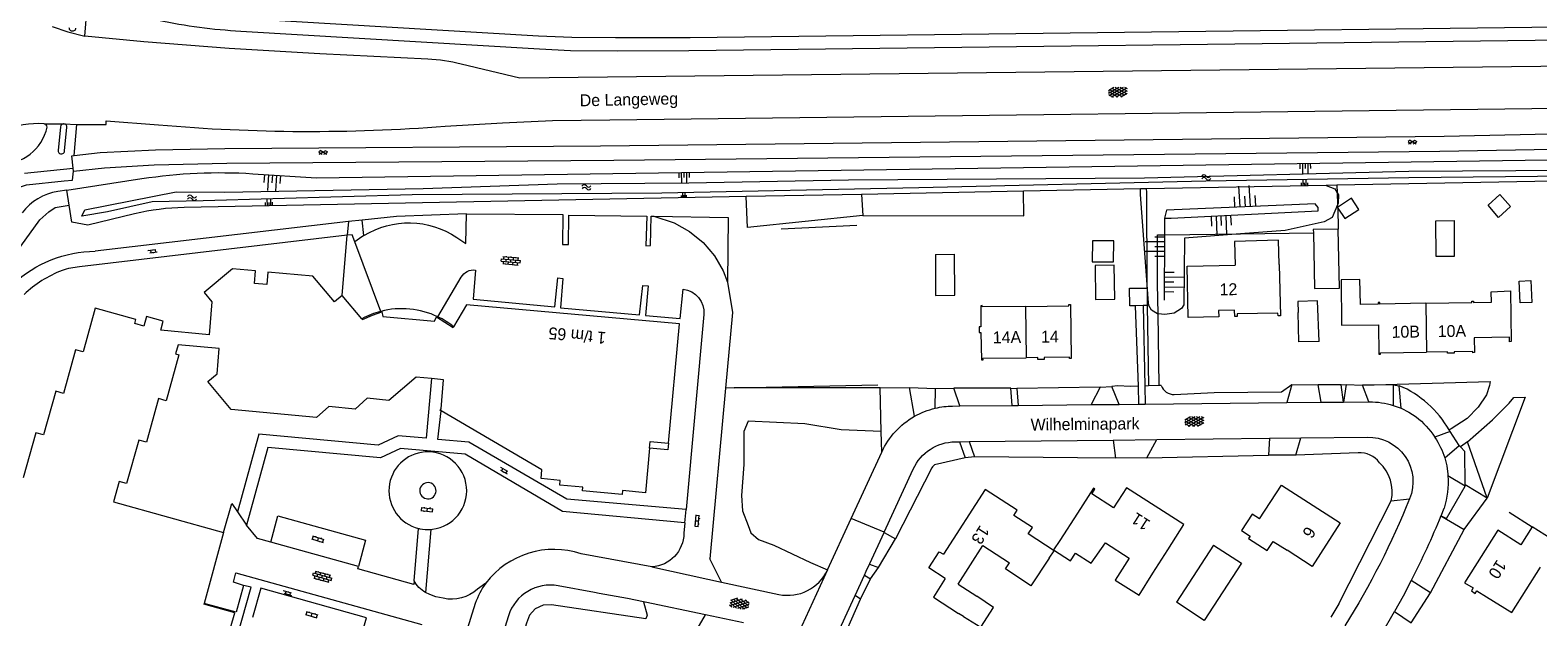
# Model space of a CAD drawing. Extents: x 99476 to 102828, y 406437 to 407931.
# Tile 129 of 162: x 101261 to 101514, y 406633 to 406731. Entities that reach past the tile are written whole.
import ezdxf

# ---------------------------------------------------------------- set-up
doc = ezdxf.new("R2010")
doc.units = 0
doc.header["$MEASUREMENT"] = 0
for name, color, linetype, lineweight in [('BG_bijgebouw', 253, 'Continuous', 0), ('BG_dakoverstek', 253, 'Continuous', 13), ('BG_dakoverstek bijgebouw', 253, 'Continuous', 0), ('BG_gesloten verharding', 253, 'Continuous', 0), ('BG_heg haag', 253, 'Continuous', 0), ('BG_hek', 253, 'Continuous', 0), ('BG_hoofdgebouw', 253, 'Continuous', 13), ('BG_huisnummer', 253, 'Continuous', 0), ('BG_insteek sloot', 253, 'Continuous', 0), ('BG_kant sloot', 253, 'Continuous', 0), ('BG_kant verharding', 253, 'Continuous', 0), ('BG_open verharding', 253, 'Continuous', 0), ('BG_schutting', 253, 'Continuous', 0), ('BG_straatnaam', 253, 'Continuous', 0), ('BG_talud', 253, 'Continuous', 0), ('BG_taludsymbool', 253, 'Continuous', 0), ('BG_tussenmuur', 253, 'Continuous', 0), ('BG_vlakafsluiter', 253, 'Continuous', 0), ('BG_watersymbool', 253, 'Continuous', 0)]:
    doc.layers.add(name, color=color, linetype=linetype, lineweight=lineweight)
doc.styles.add('Style-WORKING', font='WORKING.shx')

# ---------------------------------------------------------------- blocks, each defined once
blk = doc.blocks.new('S04')
at = {"layer": 'BG_taludsymbool', "linetype": 'Continuous', "lineweight": 0}
for p, q in [((-0.5, 0), (-0.5, -0.5)), ((-0.25, 0), (-0.25, -1)), ((0, 0), (0, -0.5)), ((0.25, 0), (0.25, -1)), ((0.5, 0), (0.5, -0.5))]:
    blk.add_line(p, q, dxfattribs=at)
blk = doc.blocks.new('S02OV6')
at = {"layer": 'BG_open verharding', "linetype": 'Continuous', "lineweight": 0}
for p, q in [((0, 0.20784), (1.371449, 0.20784)), ((0.085505, 0.20784), (0.085505, 0.268177)), ((0.485, -0.192), (0.486, 0.207)), ((0.885505, 0.20784), (0.885505, 0.31106)), ((1.285, -0.193), (1.285, 0.207)), ((0.268333, -0.19216), (1.549656, -0.19216)), ((0.885505, -0.32925), (0.885505, -0.19216))]:
    blk.add_line(p, q, dxfattribs=at)
blk = doc.blocks.new('S02OV2')
at = {"layer": 'BG_open verharding', "linetype": 'Continuous', "lineweight": 0}
for p, q in [((0.052866, 0.482148), (0.183301, 0.482148)), ((0.183301, -1.01785), (0.183301, 0.982147)), ((0.183301, 0.895191), (0.705039, 0.895191)), ((0.705039, -1.01785), (0.705039, 0.982147)), ((0.705039, 0.43867), (0.835473, 0.43867)), ((0.052866, -0.517416), (0.183301, -0.517416)), ((0.183301, -0.017851), (0.705039, -0.017851)), ((0.183301, -0.930894), (0.705039, -0.930894)), ((0.705039, -0.473938), (0.835473, -0.473938))]:
    blk.add_line(p, q, dxfattribs=at)
blk = doc.blocks.new('WATERS')
at = {"layer": 'BG_watersymbool', "linetype": 'Continuous', "lineweight": 0}
for centre, start, end in [((-0.375, 0.25), 28.07249, 151.92751), ((-0.375, -0.2), 28.07249, 151.92751), ((0.375, 0.65), 208.07249, 331.92751), ((0.375, 0.2), 208.07249, 331.92751)]:
    blk.add_arc(centre, 0.425, start, end, dxfattribs=at)
blk = doc.blocks.new('S01GV2')
at = {"layer": 'BG_gesloten verharding', "linetype": 'Continuous', "lineweight": 0}
for p, q in [((-0.011625, -0.500414), (0.648313, 0.582897)), ((0.006945, 0.298967), (0.268018, 0.727007)), ((0.618374, -0.705844), (0.009489, 0.408468)), ((0.63697, 0.094645), (0.291267, 0.726467)), ((0.172792, -0.724773), (-0.009122, -0.392669)), ((0.31767, -0.728139), (0.629741, -0.216538))]:
    blk.add_line(p, q, dxfattribs=at)
blk = doc.blocks.new('S02OV4')
at = {"layer": 'BG_open verharding', "linetype": 'Continuous', "lineweight": 0}
for p, q in [((0, -0.200092), (0, 0.200092)), ((0, 0.2), (3.201, 0.2)), ((0.214, 0.6), (2.9, 0.6)), ((0.4, 0.199), (0.4, 0.6)), ((0.8, 0.6), (0.8, 0.7)), ((0.8, -0.2), (0.8, 0.2)), ((1.2, 0.2), (1.2, 0.6)), ((1.6, 0.6), (1.6, 0.7)), ((1.6, -0.2), (1.6, 0.2)), ((2, 0.199), (2, 0.6)), ((2.4, 0.6), (2.4, 0.7)), ((2.4, -0.2), (2.4, 0.2)), ((2.8, 0.2), (2.8, 0.6)), ((3.2, -0.199908), (3.2, 0.200092)), ((0, -0.2), (3.2, -0.199)), ((0.31, -0.6), (2.9, -0.6)), ((0.4, -0.6), (0.399, -0.2)), ((0.8, -0.7), (0.8, -0.6)), ((1.2, -0.6), (1.2, -0.2)), ((1.6, -0.7), (1.6, -0.6)), ((2, -0.6), (1.999, -0.2)), ((2.4, -0.7), (2.4, -0.6)), ((2.8, -0.6), (2.8, -0.2))]:
    blk.add_line(p, q, dxfattribs=at)
blk = doc.blocks.new('S01GV4')
at = {"layer": 'BG_gesloten verharding', "linetype": 'Continuous', "lineweight": 0}
for p, q in [((0, 0.278304), (0.9421, 0.823239)), ((0, -0.181671), (1.741927, 0.823239)), ((0, 0.098949), (1.593645, -0.823239)), ((0.117, -0.579), (1.53, 0.238)), ((0.163, 0.466), (2.296, -0.767)), ((0.531, -0.801), (3.134, 0.701)), ((0.567, 0.694), (2.709, -0.545)), ((1.118159, 0.823239), (3.097745, -0.32208)), ((1.293565, -0.823239), (3.161206, 0.256049)), ((1.529745, 0.23842), (2.542019, 0.823239)), ((1.91699, 0.823239), (3.161206, 0.104286)), ((2.715943, 0.823239), (3.161206, 0.565645)), ((0, -0.363991), (0.793486, -0.823239)), ((2.092105, -0.823239), (3.161206, -0.205903))]:
    blk.add_line(p, q, dxfattribs=at)

msp = doc.modelspace()

# ---------------------------------------------------------------- linework, layer by layer
at = {"layer": 'BG_bijgebouw', "linetype": 'Continuous', "lineweight": 0}
for p, q in [((101480.761, 406701.727), (101480.704, 406701.69)), ((101480.704, 406701.69), (101480.764, 406701.604)), ((101448.774, 406688.15), (101448.799, 406685.22)), ((101448.1, 406685.214), (101446.858, 406685.204)), ((101448.799, 406685.22), (101448.1, 406685.214)), ((101477.662, 406679.174), (101477.378, 406686.034))]:
    msp.add_line(p, q, dxfattribs=at)
at = {"layer": 'BG_bijgebouw', "linetype": 'Continuous', "lineweight": 0, "flags": 128}
for points in [[(101480.764, 406701.604), (101481.989, 406699.855), (101484.341, 406701.359), (101483.104, 406703.258), (101480.761, 406701.727)], [(101506.036, 406702.088), (101507.987, 406703.898), (101509.776, 406701.851), (101507.779, 406700.029), (101506.036, 406702.088)], [(101497.26, 406699.442), (101500.289, 406699.493), (101500.33, 406693.491), (101497.302, 406693.494), (101497.26, 406699.442)], [(101480.84, 406698.074), (101476.67, 406698.005), (101476.682, 406697.432)], [(101476.682, 406697.432), (101476.869, 406688.115), (101481.058, 406688.158), (101480.84, 406698.074)], [(101413.26, 406693.779), (101413.29, 406686.9), (101416.52, 406686.97), (101416.46, 406693.87)], [(101440.12, 406686.251), (101443.35, 406686.3), (101443.27, 406691.99), (101440.05, 406691.94), (101440.12, 406686.251)], [(101446.858, 406685.204), (101445.858, 406685.195), (101445.833, 406688.124), (101448.774, 406688.15)], [(101477.662, 406679.174), (101474.24, 406679.11), (101474.13, 406684.091)], [(101459.944, 406644.979), (101464.614, 406641.944), (101458.38, 406632.353), (101453.71, 406635.387)]]:
    msp.add_lwpolyline(points, dxfattribs=at)
at = {"layer": 'BG_dakoverstek', "linetype": 'Continuous', "lineweight": 13, "flags": 128}
for points in [[(101470.952, 406692.14), (101470.857, 406696.199), (101463.475, 406696.016), (101463.568, 406692.006)], [(101467.669, 406649.395), (101466.44, 406650.204), (101464.626, 406647.446), (101466.052, 406646.508), (101465.82, 406646.098)], [(101432.364, 406642.814), (101433.19, 406644.032), (101428.833, 406646.87)], [(101417.979, 406632.977), (101420.884, 406631.187), (101423.008, 406634.509), (101420.198, 406636.424)]]:
    msp.add_lwpolyline(points, dxfattribs=at)
at = {"layer": 'BG_dakoverstek bijgebouw', "linetype": 'Continuous', "lineweight": 0}
for p, q in [((101413.26, 406693.779), (101416.46, 406693.87)), ((101459.944, 406644.979), (101453.71, 406635.387))]:
    msp.add_line(p, q, dxfattribs=at)
at = {"layer": 'BG_dakoverstek bijgebouw', "linetype": 'Continuous', "lineweight": 0, "flags": 128}
for points in [[(101443.172, 406696.081), (101439.603, 406696.112), (101439.571, 406692.582), (101443.14, 406692.551), (101443.172, 406696.081)], [(101513.352, 406685.749), (101511.391, 406685.664), (101511.231, 406689.35), (101513.193, 406689.435), (101513.352, 406685.749)], [(101477.378, 406686.034), (101474.081, 406685.906), (101474.13, 406684.091)]]:
    msp.add_lwpolyline(points, dxfattribs=at)
at = {"layer": 'BG_heg haag', "linetype": 'Continuous', "lineweight": 0}
for p, q in [((101400.076, 406698.651), (101387.368, 406698.042)), ((101379.478, 406671.389), (101403.566, 406671.933)), ((101481.367, 406671.902), (101482.212, 406671.95)), ((101418.231, 406659.657), (101413.117, 406658.499)), ((101437.102, 406659.667), (101419.792, 406659.834)), ((101448.754, 406659.667), (101469.164, 406660.092)), ((101502.182, 406655.118), (101502.082, 406660.722)), ((101412.661, 406657.988), (101406.565, 406646.055)), ((101502.186, 406654.891), (101502.182, 406655.118))]:
    msp.add_line(p, q, dxfattribs=at)
at = {"layer": 'BG_heg haag', "linetype": 'Continuous', "lineweight": 0, "flags": 128}
for points in [[(101447.311, 406671.681), (101445.987, 406671.66), (101443.834, 406671.754)], [(101453.34, 406670.27), (101460.052, 406670.631), (101471.347, 406670.713), (101473.078, 406671.98)]]:
    msp.add_lwpolyline(points, dxfattribs=at)
at = {"layer": 'BG_heg haag', "linetype": 'Continuous', "lineweight": 0}
for centre, radius, start, end in [((101453.376468, 406672.631527), 2.361809, 199.993312, 269.115268), ((101414.332904, 406656.955007), 1.965283, 128.220638, 148.289964)]:
    msp.add_arc(centre, radius, start, end, dxfattribs=at)
at = {"layer": 'BG_hek', "linetype": 'Continuous', "lineweight": 0}
for p, q in [((101425.92, 406671.347), (101416.32, 406671.345)), ((101484.212, 406660.466), (101473.758, 406660.117)), ((101480.982, 406635.103), (101489.754, 406652.456))]:
    msp.add_line(p, q, dxfattribs=at)
for centre, radius, start, end in [((101484.543761, 406656.457267), 4.022438, 36.28934, 94.730989), ((101483.241458, 406653.942179), 6.679965, 347.145087, 47.131014)]:
    msp.add_arc(centre, radius, start, end, dxfattribs=at)
at = {"layer": 'BG_hoofdgebouw', "linetype": 'Continuous', "lineweight": 13}
for p, q in [((101317.001, 406682.999), (101313.705, 406686.936)), ((101437.08, 406650.36), (101434.133, 406645.765)), ((101293.79, 406647.13), (101290.521, 406635.174)), ((101517.651, 406645.37), (101513.431, 406648.05)), ((101417.079, 406638.432), (101421.222, 406644.916)), ((101421.222, 406644.916), (101425.674, 406642.02)), ((101441.816, 406645.354), (101445.765, 406642.822)), ((101449.732, 406640.279), (101452.26, 406644.221)), ((101417.079, 406638.432), (101420.198, 406636.424)), ((101290.521, 406635.174), (101290.489, 406635.058)), ((101417.979, 406632.977), (101417.12, 406633.53))]:
    msp.add_line(p, q, dxfattribs=at)
at = {"layer": 'BG_hoofdgebouw', "linetype": 'Continuous', "lineweight": 13, "flags": 128}
for points in [[(101470.952, 406692.14), (101470.96, 406692.14), (101471.16, 406683.51), (101470.75, 406683.53), (101470.74, 406683.97), (101463.9, 406683.83), (101463.9, 406683.38), (101463.49, 406683.38), (101463.47, 406684.481), (101460.79, 406684.42), (101460.81, 406683.32), (101455.66, 406683.24), (101455.48, 406691.86), (101463.568, 406692.006)], [(101313.705, 406686.936), (101312.382, 406685.837), (101308.758, 406690.195), (101301.242, 406690.866), (101301.054, 406688.754), (101298.954, 406688.943), (101299.146, 406691.055), (101295.261, 406691.408), (101290.519, 406687.444), (101291.831, 406685.844), (101291.353, 406680.339), (101283.247, 406681.07), (101283.651, 406682.634), (101280.853, 406683.412), (101280.406, 406681.794), (101278.884, 406682.214), (101279.073, 406682.895), (101272.257, 406684.778), (101270.233, 406677.453), (101268.938, 406677.811), (101266.912, 406670.479), (101265.615, 406670.838), (101263.587, 406663.497), (101262.259, 406663.864), (101260.174, 406656.317)], [(101495.581, 406685.615), (101487.84, 406685.48), (101487.83, 406685.72), (101487.55, 406685.72), (101487.55, 406685.48), (101484.58, 406685.38), (101484.49, 406689.611), (101481.34, 406689.55), (101481.4, 406681.91), (101487.61, 406681.99), (101487.67, 406677.05), (101487.94, 406677.06), (101487.93, 406677.27), (101495.68, 406677.387)], [(101495.581, 406685.615), (101503.291, 406685.75), (101503.3, 406685.97), (101503.58, 406685.95), (101503.58, 406685.74), (101506.591, 406685.81), (101506.551, 406687.55), (101509.771, 406687.7), (101509.891, 406679.17), (101509.611, 406679.15), (101509.591, 406679.91), (101503.661, 406679.81), (101503.711, 406677.33), (101503.431, 406677.29), (101503.421, 406677.51), (101500.291, 406677.46), (101500.291, 406677.23), (101499.22, 406677.25), (101499.22, 406677.44), (101495.68, 406677.387)], [(101317.001, 406682.999), (101317.087, 406682.896), (101318.792, 406683.617), (101320.349, 406684.169), (101320.543, 406683.382), (101329.188, 406682.586), (101329.498, 406683.326), (101332.327, 406681.555), (101332.4, 406681.679)], [(101368.441, 406662.113), (101370.286, 406682.18), (101334.55, 406685.352), (101332.4, 406681.679)], [(101428.348, 406685.095), (101421.13, 406685.02), (101421.12, 406685.24), (101420.85, 406685.21), (101420.88, 406681.67), (101420.57, 406681.64), (101420.6, 406680.72), (101420.9, 406680.69), (101420.97, 406676.13), (101421.25, 406676.14), (101421.24, 406676.37), (101428.491, 406676.457)], [(101428.348, 406685.095), (101435.63, 406685.17), (101435.63, 406685.39), (101435.9, 406685.39), (101436.02, 406676.34), (101435.76, 406676.33), (101435.76, 406676.56), (101431.49, 406676.48), (101431.5, 406676.17), (101430.45, 406676.16), (101430.45, 406676.48), (101428.491, 406676.457)], [(101328.708, 406672.964), (101326.096, 406673.207), (101321.53, 406669.31), (101317.91, 406669.65), (101315.88, 406667.81), (101311.47, 406668.25), (101309.4, 406666.44), (101295.07, 406667.76), (101291.15, 406672.47), (101292.72, 406673.76), (101293.07, 406677.996), (101286.16, 406678.64), (101285.73, 406677.13), (101286.27, 406676.97), (101284.17, 406669.25), (101282.87, 406669.6), (101280.84, 406662.3), (101279.56, 406662.63), (101277.5, 406655.32), (101276.26, 406655.67), (101275.3, 406652.26), (101293.79, 406647.13)], [(101330.28, 406667.52), (101330.128, 406667.608), (101330.291, 406667.883), (101330.72, 406672.777), (101328.708, 406672.964)], [(101365.289, 406661.271), (101364.608, 406653.793), (101360.752, 406654.148), (101360.695, 406653.497), (101354.023, 406654.099), (101354.097, 406654.728), (101350.233, 406655.087), (101350.281, 406655.868), (101347.085, 406656.156), (101347.22, 406657.655), (101330.28, 406667.52)], [(101365.289, 406661.271), (101365.389, 406662.375), (101368.441, 406662.113)], [(101368.441, 406662.113), (101368.336, 406661.013), (101365.289, 406661.271)], [(101428.833, 406646.87), (101429.53, 406647.94), (101426.41, 406649.95), (101426.96, 406650.841), (101421.58, 406654.34), (101414.59, 406643.48)], [(101452.26, 406644.221), (101454.96, 406648.43), (101445.32, 406654.611), (101443.17, 406651.251), (101439.53, 406653.58), (101440.03, 406654.37), (101439.78, 406654.57), (101437.08, 406650.36)], [(101467.669, 406649.395), (101471.322, 406655.064), (101481.183, 406648.71), (101476.479, 406641.408), (101472.265, 406644.123)], [(101513.431, 406648.05), (101511.531, 406645.05), (101507.651, 406647.52), (101502.041, 406638.68), (101503.531, 406637.79), (101503.201, 406637.3), (101503.851, 406636.86), (101504.131, 406637.34), (101505.751, 406636.32)], [(101414.91, 406639.38), (101412.15, 406641.16), (101413.9, 406643.88), (101414.59, 406643.48)], [(101434.133, 406645.765), (101433.067, 406644.172), (101435.915, 406642.369), (101436.781, 406643.659), (101439.393, 406641.953), (101441.816, 406645.354)], [(101465.82, 406646.098), (101468.956, 406644.078), (101469.947, 406645.616), (101472.265, 406644.123)], [(101432.364, 406642.814), (101429.284, 406638.133), (101425, 406641), (101425.674, 406642.02)], [(101445.765, 406642.822), (101443.443, 406639.081), (101447.46, 406636.572), (101449.732, 406640.279)], [(101505.751, 406636.32), (101509.973, 406633.661), (101514.8, 406641.266)], [(101414.91, 406639.38), (101412.91, 406636.24), (101417.12, 406633.53)], [(101292.709, 406628.548), (101294.109, 406628.159), (101295.661, 406633.608), (101290.489, 406635.058)]]:
    msp.add_lwpolyline(points, dxfattribs=at)
at = {"layer": 'BG_hoofdgebouw', "linetype": 'Continuous', "lineweight": 13}
for centre, radius, start, end in [((101323.689044, 406670.723154), 13.979497, 104.571378, 118.582138), ((101323.70303, 406670.69703), 14.008301, 64.417314, 104.59986), ((101323.6602, 406670.625864), 14.090987, 51.666306, 64.385187)]:
    msp.add_arc(centre, radius, start, end, dxfattribs=at)
at = {"layer": 'BG_insteek sloot', "linetype": 'Continuous', "lineweight": 0}
for p, q in [((101267.491, 406704.621), (101280.087, 406706.555)), ((101267.882, 406702.115), (101267.491, 406704.621)), ((101428.029, 406704.43), (101400.854, 406703.903)), ((101447.661, 406704.81), (101428.029, 406704.43)), ((101448.684, 406704.83), (101447.661, 406704.81)), ((101478.828, 406705.413), (101448.684, 406704.83)), ((101480.651, 406705.448), (101478.828, 406705.413)), ((101519.98, 406706.21), (101480.651, 406705.448)), ((101381.509, 406703.529), (101287.181, 406701.702)), ((101400.854, 406703.903), (101381.509, 406703.529))]:
    msp.add_line(p, q, dxfattribs=at)
at = {"layer": 'BG_insteek sloot', "linetype": 'Continuous', "lineweight": 0, "flags": 128}
for points in [[(101298.681, 406707.382), (101309.41, 406706.7), (101519.92, 406709.76), (101519.98, 406706.21)], [(101278.854, 406700.628), (101271, 406698.73), (101268.34, 406699.221), (101267.882, 406702.115)]]:
    msp.add_lwpolyline(points, dxfattribs=at)
at = {"layer": 'BG_insteek sloot', "linetype": 'Continuous', "lineweight": 0, "extrusion": (0, 0, -1)}
msp.add_arc((-101293.205762, 406621.041234), 86.514196, 81.278189, 93.628512, dxfattribs=at)
at = {"layer": 'BG_insteek sloot', "linetype": 'Continuous', "lineweight": 0}
msp.add_arc((101287.926917, 406663.101021), 38.608185, 91.107033, 103.591612, dxfattribs=at)
at = {"layer": 'BG_kant sloot', "linetype": 'Continuous', "lineweight": 0, "flags": 128}
msp.add_lwpolyline([(101519.684, 406707.996), (101519.704, 406706.94), (101492.695, 406706.67), (101458.64, 406706.116), (101410.464, 406705.005), (101367.33, 406704.11), (101325.458, 406703.819), (101290.381, 406702.832), (101281.799, 406702.663), (101274.334, 406700.991), (101269.981, 406700.267), (101270.529, 406701.31), (101285.848, 406704.346), (101293.99, 406704.269), (101327.287, 406704.879), (101349.77, 406705.665), (101371.849, 406705.869), (101398.67, 406706.347), (101448.336, 406706.661), (101492.682, 406707.779), (101519.684, 406707.996)], dxfattribs=at)
at = {"layer": 'BG_kant verharding', "linetype": 'Continuous', "lineweight": 0}
for p, q in [((101270.528, 406730.464), (101270.899, 406735.282)), ((101263.659, 406715.743), (101266.905, 406715.752)), ((101266.409, 406715.274), (101266.031, 406711.263)), ((101266.987, 406715.752), (101266.905, 406715.752)), ((101266.987, 406715.752), (101269.168, 406715.657)), ((101267.095, 406711.202), (101267.488, 406715.171)), ((101268.698, 406710.44), (101269.168, 406715.657)), ((101274.101, 406716.259), (101282.878, 406715.581)), ((101260.39, 406707.462), (101268.529, 406708.307)), ((101268.579, 406707.781), (101268.529, 406708.307)), ((101314.749, 406699.33), (101272.257, 406694.35)), ((101314.749, 406699.33), (101314.556, 406697.035)), ((101317.043, 406699.585), (101314.749, 406699.33)), ((101317.348, 406697.003), (101317.043, 406699.585)), ((101314.556, 406697.035), (101269.618, 406691.73)), ((101313.705, 406686.936), (101314.556, 406697.035)), ((101320.172, 406684.253), (101315.836, 406695.949)), ((101329.752, 406683.332), (101333.665, 406689.991)), ((101447.311, 406671.681), (101446.858, 406685.204)), ((101448.1, 406685.214), (101448.403, 406671.71)), ((101374.386, 406683.716), (101371.407, 406650.983)), ((101409.757, 406666.627), (101408.885, 406671.465)), ((101440.894, 406671.516), (101439.418, 406668.587)), ((101444.109, 406668.636), (101442.865, 406671.619)), ((101447.412, 406668.67), (101447.311, 406671.681)), ((101448.403, 406671.71), (101448.471, 406668.681)), ((101473.078, 406671.98), (101472.23, 406668.927)), ((101481.717, 406669.025), (101481.367, 406671.902)), ((101482.212, 406671.95), (101481.717, 406669.025)), ((101485.992, 406669.069), (101484.938, 406671.839)), ((101490.077, 406671.898), (101490.087, 406668.453)), ((101491.394, 406667.97), (101491.106, 406671.774)), ((101378.034, 406671.341), (101375.378, 406642.666)), ((101404.162, 406664.068), (101403.979, 406671.423)), ((101413.227, 406667.99), (101413.259, 406671.304)), ((101417.337, 406668.359), (101416.32, 406671.345)), ((101426.108, 406668.45), (101425.92, 406671.347)), ((101426.94, 406671.293), (101427.17, 406668.461)), ((101448.471, 406668.681), (101472.23, 406668.927)), ((101472.23, 406668.927), (101477.983, 406668.986)), ((101477.983, 406668.986), (101481.717, 406669.025)), ((101481.717, 406669.025), (101485.992, 406669.069)), ((101485.992, 406669.069), (101486.09, 406669.07)), ((101416.139, 406668.347), (101417.337, 406668.359)), ((101417.337, 406668.359), (101426.108, 406668.45)), ((101426.108, 406668.45), (101427.17, 406668.461)), ((101427.17, 406668.461), (101439.418, 406668.587)), ((101439.418, 406668.587), (101444.109, 406668.636)), ((101444.109, 406668.636), (101447.412, 406668.67)), ((101447.412, 406668.67), (101448.471, 406668.681)), ((101490.087, 406668.453), (101491.394, 406667.97)), ((101404.247, 406660.631), (101404.162, 406664.068)), ((101499.626, 406664.082), (101497.049, 406663.136)), ((101416.575, 406662.345), (101417.277, 406662.353)), ((101417.277, 406662.353), (101418.894, 406662.371)), ((101417.277, 406662.353), (101418.231, 406659.657)), ((101418.894, 406662.371), (101443.105, 406662.639)), ((101418.894, 406662.371), (101419.792, 406659.834)), ((101443.105, 406662.639), (101450.417, 406662.72)), ((101443.105, 406662.639), (101443.473, 406659.598)), ((101448.754, 406659.667), (101450.417, 406662.72)), ((101450.417, 406662.72), (101469.303, 406662.929)), ((101469.303, 406662.929), (101469.164, 406660.092)), ((101469.303, 406662.929), (101474.593, 406662.987)), ((101473.758, 406660.117), (101474.593, 406662.987)), ((101474.593, 406662.987), (101485.7, 406663.11)), ((101497.049, 406663.136), (101497.084, 406663.083)), ((101498.748, 406659.625), (101501.18, 406661.725)), ((101399.12, 406649.471), (101404.247, 406660.631)), ((101404.662, 406647.178), (101409.521, 406657.769)), ((101499.246, 406656.921), (101499.27, 406656.621)), ((101502.186, 406654.891), (101499.27, 406656.621)), ((101498.109, 406649.936), (101498.622, 406651.195)), ((101296.139, 406650.576), (101297.656, 406648.37)), ((101371.203, 406648.737), (101371.044, 406646.987)), ((101371.203, 406648.737), (101371.407, 406650.983)), ((101395.148, 406640.825), (101399.12, 406649.471)), ((101498.089, 406649.886), (101498.109, 406649.936)), ((101498.109, 406649.936), (101499.052, 406649.452)), ((101325.759, 406639.004), (101326.505, 406647.792)), ((101328.597, 406647.624), (101327.667, 406637.041)), ((101328.597, 406647.624), (101328.845, 406647.648)), ((101402.245, 406641.911), (101404.633, 406647.114)), ((101404.633, 406647.114), (101404.662, 406647.178)), ((101404.633, 406647.114), (101406.565, 406646.055)), ((101316.429, 406641.407), (101301.7, 406645.479)), ((101365.664, 406641.317), (101353.803, 406643.548)), ((101365.664, 406641.317), (101375.064, 406639.281)), ((101377.362, 406638.786), (101375.378, 406642.666)), ((101401.645, 406640.602), (101402.193, 406641.798)), ((101402.193, 406641.798), (101402.245, 406641.911)), ((101402.193, 406641.798), (101403.681, 406641.218)), ((101337.792, 406638.607), (101336.396, 406637.618)), ((101375.064, 406639.281), (101377.362, 406638.786)), ((101377.362, 406638.786), (101386.983, 406636.716)), ((101399.767, 406636.509), (101401.336, 406639.928)), ((101401.336, 406639.928), (101401.645, 406640.602)), ((101401.336, 406639.928), (101402.374, 406639.307)), ((101356.015, 406637.037), (101349.956, 406638.151)), ((101356.826, 406636.888), (101356.015, 406637.037)), ((101399.379, 406635.664), (101399.767, 406636.509)), ((101400.692, 406635.939), (101399.767, 406636.509)), ((101364.563, 406635.392), (101364.289, 406635.449)), ((101374.649, 406633.29), (101364.563, 406635.392)), ((101390.897, 406617.175), (101399.379, 406635.664)), ((101341.609, 406633.129), (101339.571, 406626.728)), ((101381.055, 406631.955), (101374.649, 406633.29))]:
    msp.add_line(p, q, dxfattribs=at)
at = {"layer": 'BG_kant verharding', "linetype": 'Continuous', "lineweight": 0, "flags": 128}
for points in [[(101571.494, 406731.998), (101553.257, 406732.045), (101537.756, 406732.059), (101517.906, 406731.991), (101372.079, 406730.225), (101359.572, 406730.185), (101352.242, 406730.237), (101346.666, 406730.49), (101296.596, 406733.453)], [(101265.014, 406732.091), (101267.654, 406731.197), (101270.528, 406730.464)], [(101328.046, 406726.626), (101309.955, 406727.516), (101294.749, 406728.406), (101280.39, 406729.502), (101270.528, 406730.464)], [(101567.944, 406729.726), (101553.23, 406729.879), (101537.697, 406729.856), (101518.513, 406729.825), (101371.853, 406728.028), (101359.977, 406727.983), (101351.989, 406728.037), (101346.796, 406728.27), (101296.669, 406731.28)], [(101563.653, 406726.06), (101534.463, 406725.617), (101343.507, 406723.424), (101333.65, 406725.761)], [(101330.997, 406715.36), (101340.607, 406715.944), (101349.002, 406716.295), (101358.611, 406716.423), (101522.442, 406718.446)], [(101269.168, 406715.657), (101274.07, 406715.638), (101274.101, 406716.259)], [(101268.698, 406710.44), (101273.062, 406710.915), (101282.383, 406711.391), (101294.024, 406711.6), (101357.071, 406712.066), (101498.664, 406713.698), (101526.674, 406714.279)], [(101268.529, 406708.307), (101268.331, 406710.382), (101268.698, 406710.44)], [(101268.579, 406707.781), (101273.789, 406708.348), (101282.164, 406708.861), (101294.31, 406709.137), (101359.291, 406709.648), (101497.928, 406711.175), (101526.428, 406711.669)], [(101267.065, 406706.165), (101268.431, 406706.301), (101268.579, 406707.781)], [(101257.487, 406702.999), (101257.604, 406703.186), (101259.026, 406704.639), (101259.717, 406705.164), (101260.707, 406705.514), (101267.065, 406706.165)], [(101334.583, 406700.654), (101322.79, 406700.2), (101317.043, 406699.585)], [(101332.923, 406696.68), (101334.433, 406695.68), (101334.583, 406700.654)], [(101334.583, 406700.654), (101350.726, 406700.512), (101350.675, 406695.508), (101351.665, 406695.514), (101351.756, 406700.398), (101364.822, 406700.242), (101364.642, 406695.282), (101365.446, 406695.303), (101365.568, 406700.253), (101365.984, 406700.246)], [(101365.984, 406700.246), (101369.387, 406699.112), (101371.967, 406697.695), (101374.252, 406695.839), (101376.168, 406693.604), (101377.653, 406691.062), (101378.351, 406689.149)], [(101365.984, 406700.246), (101378.49, 406700.041), (101378.351, 406689.149)], [(101315.836, 406695.949), (101315.397, 406697.134), (101314.556, 406697.035)], [(101317.348, 406697.003), (101316.575, 406696.5), (101315.836, 406695.949)], [(101336.044, 406691.194), (101335.657, 406686.283), (101349.384, 406685.03), (101349.871, 406689.883), (101350.74, 406689.77), (101350.33, 406684.838), (101363.616, 406683.669), (101364.132, 406688.612), (101365.023, 406688.518), (101364.62, 406683.574), (101370.391, 406683.058), (101370.904, 406687.983)], [(101378.351, 406689.149), (101379.21, 406684.038), (101378.034, 406671.341)], [(101328.708, 406672.964), (101327.791, 406662.961), (101323.105, 406663.365), (101319.714, 406661.77), (101299.725, 406663.604), (101296.139, 406650.576)], [(101371.407, 406650.983), (101351.41, 406652.734), (101334.976, 406662.271), (101329.758, 406662.713), (101330.28, 406667.52)], [(101491.394, 406667.97), (101492.703, 406667.325), (101493.936, 406666.543)], [(101371.203, 406648.737), (101350.692, 406650.62), (101334.327, 406660.256), (101323.485, 406661.243), (101320.114, 406659.64), (101301.216, 406661.385), (101297.656, 406648.37)], [(101498.748, 406659.625), (101499.06, 406658.285), (101499.246, 406656.921)], [(101293.79, 406647.13), (101295.16, 406652), (101296.139, 406650.576)], [(101301.7, 406645.479), (101302.904, 406649.935), (101317.598, 406645.85), (101316.429, 406641.407)], [(101301.7, 406645.479), (101299.457, 406646.13), (101297.656, 406648.37)], [(101326.737, 406647.74), (101327.626, 406647.617), (101328.523, 406647.618), (101328.597, 406647.624)], [(101325.759, 406639.004), (101325.721, 406638.399), (101316.314, 406640.993), (101316.429, 406641.407)], [(101297.137, 406638.231), (101295.434, 406638.756), (101295.859, 406640.312), (101327.035, 406631.633)], [(101493.109, 406639.056), (101491.744, 406636.438), (101490.328, 406633.848)], [(101297.137, 406638.231), (101295.883, 406633.707), (101290.521, 406635.174)], [(101295.266, 406626.858), (101298.394, 406637.947), (101297.137, 406638.231)], [(101316.396, 406627.862), (101317.757, 406632.796), (101300.019, 406637.733), (101298.657, 406632.806)], [(101330.631, 406636.07), (101329.414, 406636.319), (101328.39, 406636.686), (101327.667, 406637.041)], [(101364.289, 406635.449), (101361.6, 406636.01), (101356.826, 406636.888)], [(101336.033, 406635.187), (101334.421, 406630.147), (101332.023, 406623.344)], [(101481.518, 406619.592), (101485.788, 406626.263), (101488.114, 406630.022), (101490.328, 406633.848)]]:
    msp.add_lwpolyline(points, dxfattribs=at)
at = {"layer": 'BG_kant verharding', "linetype": 'Continuous', "lineweight": 0, "extrusion": (0, 0, -1)}
for centre, radius, start, end in [((-101301.763416, 406823.012128), 91.873481, 273.178701, 281.860309), ((-101268.425412, 406731.823744), 0.527101, 177.471237, 6.783065), ((-101324.883532, 406684.691642), 14.434465, 58.530048, 123.846053), ((-101272.454391, 406673.850488), 20.500462, 47.026328, 89.448314), ((-101335.735422, 406688.850427), 2.363801, 28.849893, 97.500972), ((-101370.449612, 406684.057998), 3.951217, 96.603597, 184.965449), ((-101486.023181, 406655.382117), 13.688046, 90.279693, 107.270795), ((-101416.284539, 406655.098848), 13.247908, 24.682329, 60.480333), ((-101416.330223, 406654.991086), 13.364197, 60.537538, 76.57312), ((-101416.312061, 406654.88047), 13.467642, 76.75755, 89.26372), ((-101484.756131, 406655.029603), 14.725091, 128.56608, 146.597587), ((-101416.66156, 406654.486621), 7.858855, 24.687335, 89.368913), ((-101485.956505, 406655.667068), 7.447351, 88.026203, 202.759137), ((-101484.631201, 406654.961315), 14.867211, 146.887707, 161.718293), ((-101484.581822, 406655.623442), 14.722014, 176.114682, 197.505904), ((-101366.16854, 406703.683992), 136.499857, 201.893311, 211.957982), ((-101360.06307, 406706.795001), 149.297662, 202.406677, 206.982463), ((-101365.295905, 406647.053684), 5.748481, 180.664663, 266.328646), ((-101330.306917, 406641.515722), 5.195411, 300.539004, 331.089028), ((-101332.068272, 406642.22626), 6.32181, 226.798124, 283.141187)]:
    msp.add_arc(centre, radius, start, end, dxfattribs=at)
at = {"layer": 'BG_kant verharding', "linetype": 'Continuous', "lineweight": 0}
for centre, radius, start, end in [((101326.818432, 406700.087492), 26.566884, 75.099218, 87.351609), ((101262.542696, 406701.342962), 14.443242, 85.567243, 140.674542), ((101256.452169, 406716.875863), 7.905552, 268.505612, 347.657415), ((101263.61669, 406715.186296), 0.55831, 359.969658, 85.653856), ((101266.946619, 406715.212475), 0.541128, 94.411079, 173.471454), ((101266.941221, 406715.206017), 0.547899, 356.335632, 85.207183), ((101308.282308, 407008.279576), 293.798971, 265.039535, 274.434175), ((101266.562742, 406711.228005), 0.532893, 176.234694, 357.202861), ((101270.480207, 406680.232684), 11.5296, 94.288698, 109.244765), ((101273.333494, 406673.548855), 18.786799, 110.741844, 133.898699), ((101328.067997, 406654.128042), 6.525978, 94.015554, 256.142744), ((101328.068031, 406654.127804), 6.526219, 276.837477, 94.015711), ((101328.079, 406654.129), 1.36858, 155.06404, 335.06404), ((101328.078618, 406654.128178), 1.36858, 335.102012, 155.026068), ((101327.267521, 406650.650479), 2.958435, 255.063716, 259.66956), ((101349.281545, 406629.787672), 14.484136, 71.810185, 142.490302), ((101349.754712, 406630.291897), 14.568713, 145.197413, 160.366579), ((101388.488815, 406643.890635), 7.330952, 258.146787, 335.28046), ((101348.625423, 406630.914815), 7.3575, 79.580941, 162.485774)]:
    msp.add_arc(centre, radius, start, end, dxfattribs=at)
at = {"layer": 'BG_schutting', "linetype": 'Continuous', "lineweight": 0}
for p, q in [((101509.548, 406650.509), (101513.431, 406648.05)), ((101480.982, 406635.103), (101479.597, 406632.9))]:
    msp.add_line(p, q, dxfattribs=at)
at = {"layer": 'BG_talud', "linetype": 'Continuous', "lineweight": 0}
for p, q in [((101267.491, 406704.621), (101265.97, 406704.387)), ((101451.689, 406699.929), (101451.681, 406697.109)), ((101451.681, 406697.109), (101451.648, 406686.151))]:
    msp.add_line(p, q, dxfattribs=at)
at = {"layer": 'BG_talud', "linetype": 'Continuous', "lineweight": 0, "flags": 128}
for points in [[(101448.772, 406688.748), (101447.671, 406703.909), (101447.661, 406704.81)], [(101478.828, 406705.413), (101480.31, 406704.81), (101480.688, 406704.185)], [(101255.347, 406689.179), (101262.96, 406699.603), (101264.456, 406700.975), (101265.518, 406701.684), (101267.882, 406702.115)], [(101451.689, 406699.929), (101452.847, 406699.902), (101477.468, 406701.169), (101477.498, 406701.683), (101477.013, 406702.323), (101452.054, 406701.231), (101451.689, 406699.929)], [(101480.749, 406702.138), (101479.815, 406700.022), (101478.515, 406699.294), (101471.979, 406697.835), (101464.461, 406697.274)], [(101480.688, 406704.185), (101480.892, 406703.849), (101480.866, 406702.403), (101480.749, 406702.138)], [(101464.461, 406697.274), (101455.046, 406696.572), (101454.947, 406685.379), (101454.547, 406684.719), (101453.345, 406683.959), (101451.754, 406683.743), (101450.617, 406683.857)], [(101450.617, 406683.857), (101450.532, 406683.866), (101449.533, 406684.472), (101449.064, 406685.225), (101448.947, 406686.332), (101448.772, 406688.748)]]:
    msp.add_lwpolyline(points, dxfattribs=at)
at = {"layer": 'BG_talud', "linetype": 'Continuous', "lineweight": 0}
msp.add_arc((101267.359524, 406695.325046), 9.167867, 98.717609, 143.362287, dxfattribs=at)
at = {"layer": 'BG_tussenmuur', "linetype": 'Continuous', "lineweight": 0}
for p, q in [((101428.348, 406685.095), (101428.491, 406676.457)), ((101495.581, 406685.615), (101495.68, 406677.387))]:
    msp.add_line(p, q, dxfattribs=at)
at = {"layer": 'BG_vlakafsluiter', "linetype": 'Continuous', "lineweight": 0}
for p, q in [((101480.651, 406705.448), (101480.688, 406704.185)), ((101400.854, 406703.903), (101401.096, 406700.382)), ((101480.688, 406704.185), (101480.749, 406702.138)), ((101480.749, 406702.138), (101480.761, 406701.727)), ((101480.764, 406701.604), (101480.84, 406698.074)), ((101451.681, 406697.109), (101464.461, 406697.274)), ((101464.461, 406697.274), (101476.682, 406697.432)), ((101448.774, 406688.15), (101448.772, 406688.748)), ((101448.799, 406685.22), (101448.999, 406671.735)), ((101450.799, 406671.809), (101450.617, 406683.857)), ((101403.979, 406671.423), (101408.885, 406671.465)), ((101408.885, 406671.465), (101413.259, 406671.304)), ((101440.894, 406671.516), (101426.94, 406671.293)), ((101440.894, 406671.516), (101442.865, 406671.619)), ((101443.834, 406671.754), (101442.865, 406671.619)), ((101448.999, 406671.735), (101448.403, 406671.71)), ((101450.799, 406671.809), (101448.999, 406671.735)), ((101451.157, 406671.824), (101450.799, 406671.809)), ((101473.078, 406671.98), (101477.517, 406671.895)), ((101481.367, 406671.902), (101477.517, 406671.895)), ((101477.983, 406668.986), (101477.517, 406671.895)), ((101482.212, 406671.95), (101484.938, 406671.839)), ((101490.077, 406671.898), (101484.938, 406671.839)), ((101490.077, 406671.898), (101491.106, 406671.774)), ((101379.478, 406671.389), (101378.034, 406671.341)), ((101403.979, 406671.423), (101379.478, 406671.389)), ((101413.259, 406671.304), (101416.32, 406671.345)), ((101425.92, 406671.347), (101426.94, 406671.293)), ((101499.626, 406664.082), (101499.481, 406664.34)), ((101501.18, 406661.725), (101499.626, 406664.082)), ((101501.374, 406661.51), (101501.18, 406661.725)), ((101502.547, 406662.352), (101501.374, 406661.51)), ((101502.082, 406660.722), (101501.374, 406661.51)), ((101505.834, 406652.875), (101502.547, 406662.352)), ((101419.792, 406659.834), (101418.231, 406659.657)), ((101443.473, 406659.598), (101437.102, 406659.667)), ((101448.754, 406659.667), (101443.473, 406659.598)), ((101473.758, 406660.117), (101469.164, 406660.092)), ((101499.052, 406649.452), (101502.186, 406654.891)), ((101505.834, 406652.875), (101502.182, 406655.118)), ((101489.754, 406652.456), (101492.824, 406652.786)), ((101501.997, 406647.606), (101505.834, 406652.875)), ((101404.662, 406647.178), (101399.12, 406649.471)), ((101498.089, 406649.886), (101501.997, 406647.606)), ((101496.32, 406636.997), (101501.997, 406647.606)), ((101403.681, 406641.218), (101406.565, 406646.055)), ((101402.374, 406639.307), (101403.681, 406641.218)), ((101395.148, 406640.825), (101386.316, 406621.547)), ((101400.692, 406635.939), (101402.374, 406639.307)), ((101496.32, 406636.997), (101493.109, 406639.056)), ((101493.075, 406631.95), (101496.32, 406636.997)), ((101392.638, 406617.683), (101400.692, 406635.939)), ((101490.328, 406633.848), (101493.075, 406631.95))]:
    msp.add_line(p, q, dxfattribs=at)
at = {"layer": 'BG_vlakafsluiter', "linetype": 'Continuous', "lineweight": 0, "flags": 128}
for points in [[(101401.096, 406700.382), (101428.077, 406700.324), (101428.029, 406704.43)], [(101448.772, 406688.748), (101448.709, 406704.293), (101448.684, 406704.83)], [(101401.096, 406700.382), (101381.74, 406698.35), (101381.509, 406703.529)], [(101450.617, 406683.857), (101450.542, 406688.858), (101450.502, 406697.094), (101451.681, 406697.109)], [(101484.938, 406671.839), (101506.351, 406672.482), (101506.228, 406671.801), (101505.766, 406670.229), (101504.315, 406668.152), (101502.517, 406666.256), (101499.82, 406664.518), (101499.481, 406664.34)], [(101502.547, 406662.352), (101506.771, 406666.026), (101509.536, 406668.837), (101510.324, 406669.784), (101512.243, 406669.818), (101505.834, 406652.875)], [(101404.162, 406664.068), (101397.441, 406664.344), (101391.33, 406665.349), (101381.834, 406665.817), (101381.118, 406664.063), (101381.105, 406658.537), (101380.702, 406653.319), (101380.851, 406650.742), (101381.832, 406648.27), (101382.293, 406647.058), (101383.555, 406645.95), (101386.152, 406644.977), (101392.293, 406642.094), (101395.148, 406640.825)], [(101364.289, 406635.449), (101364.884, 406633.238), (101364.669, 406632.599), (101348.843, 406634.952), (101347.407, 406634.884), (101346.105, 406634.277), (101345.13, 406633.22), (101344.629, 406631.873), (101342.589, 406625.387)], [(101377.364, 406607.261), (101384.013, 406623.607), (101384.42, 406624.973), (101384.308, 406626.393), (101383.693, 406627.679), (101382.658, 406628.658), (101381.339, 406629.198), (101373.276, 406630.879), (101374.649, 406633.29)]]:
    msp.add_lwpolyline(points, dxfattribs=at)
at = {"layer": 'BG_vlakafsluiter', "linetype": 'Continuous', "lineweight": 0}
msp.add_arc((101484.250762, 406655.616466), 17.551643, 29.8031, 67.009701, dxfattribs=at)

# ---------------------------------------------------------------- block references
at = {"layer": 'BG_gesloten verharding', "linetype": 'Continuous', "lineweight": 0}
for name, p, rotation in [('S01GV4', (101442.282, 406721.072), 0.744803), ('S01GV2', (101493.332, 406713.041), 270.687516), ('S01GV2', (101310.52, 406711.302), 270.515648), ('S01GV4', (101455.129, 406665.76), 0.630228), ('S01GV4', (101381.926, 406634.821), 168.229374)]:
    msp.add_blockref(name, p, dxfattribs=dict(at, rotation=rotation))
at = {"layer": 'BG_open verharding', "linetype": 'Continuous', "lineweight": 0}
for name, p, rotation in [('S02OV6', (101281.108, 406694.255), 6.71988), ('S02OV4', (101340.412, 406692.897), 354.7796379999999), ('S02OV6', (101340.15, 406657.905), 329.53736), ('S02OV2', (101327.971, 406651.389), 263.969991), ('S02OV2', (101372.833, 406649.126), 354.722594), ('S02OV2', (101309.744, 406646.408), 253.377604), ('S02OV4', (101308.805, 406640.119), 344.448275), ('S02OV6', (101303.755, 406637.151), 344.5188140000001), ('S02OV2', (101308.693, 406633.712), 253.377604)]:
    msp.add_blockref(name, p, dxfattribs=dict(at, rotation=rotation))
at = {"layer": 'BG_taludsymbool', "linetype": 'Continuous', "lineweight": 0}
for p, xscale, yscale, zscale, rotation in [((101301.984, 406707.172), 2.68545, 2.68545, 2.68545, 356.3491359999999), ((101371.042, 406707.596), 1.745165, 1.745165, 1.745165, 0.7879729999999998), ((101475.291, 406709.111), 1.763177, 1.763177, 1.763177, 0.8124209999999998), ((101465.282, 406701.863), 3.505972, 3.505972, 3.505972, 183.6140520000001), ((101475.229, 406705.343), 1.035193, 1.035193, 1.035193, 181.107027), ((101301.439, 406701.978), 1.171226, 1.171226, 1.171226, 181.125221), ((101371.079, 406703.327), 0.8511700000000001, 0.8511700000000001, 0.8511700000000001, 181.144417), ((101461.157, 406700.297), 3.253985, 3.253985, 3.253985, 2.836025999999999), ((101451.692, 406695.1), 3.262002, 3.262002, 3.262002, 269.929742), ((101451.642, 406689.216), 3.292335, 3.292335, 3.292335, 89.18204200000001)]:
    msp.add_blockref('S04', p, dxfattribs=dict(at, xscale=xscale, yscale=yscale, zscale=zscale, rotation=rotation))
at = {"layer": 'BG_watersymbool', "linetype": 'Continuous', "lineweight": 0}
for p, rotation in [((101458.705, 406706.531), 1.088489), ((101354.694, 406704.866), 1.317571), ((101288.502, 406703.563), 179.770818)]:
    msp.add_blockref('WATERS', p, dxfattribs=dict(at, rotation=rotation))

# ---------------------------------------------------------------- texts
at = {"layer": 'BG_huisnummer', "linetype": 'Continuous', "lineweight": 0, "style": 'Style-WORKING'}
for s, rotation, p in [('12', 1.317571, (101460.969, 406686.924)), ('1 t/m 65', 174.950834, (101358.049, 406680.755)), ('10B', 0.916654, (101489.823, 406679.799)), ('10A', 0.916654, (101497.568, 406679.919)), ('14A', 0.744803, (101422.896, 406678.892)), ('14', 0.744803, (101430.993, 406678.998)), ('11', 147.326723, (101449.477, 406648.975)), ('13', 237.247561, (101420.785, 406648.484)), ('9', 57.199399, (101476.428, 406645.945)), ('10', 237.58155, (101507.548, 406642.692))]:
    msp.add_text(s, height=2, rotation=rotation, dxfattribs=at).set_placement(p)
at = {"layer": 'BG_straatnaam', "linetype": 'Continuous', "lineweight": 0, "style": 'Style-WORKING'}
for s, rotation, p in [('De Langeweg', 1.145763, (101353.585, 406718.691)), ('Wilhelminapark', 0.630228, (101429.243, 406664.233))]:
    msp.add_text(s, height=2, rotation=rotation, dxfattribs=at).set_placement(p)

doc.saveas('drawing.dxf')
